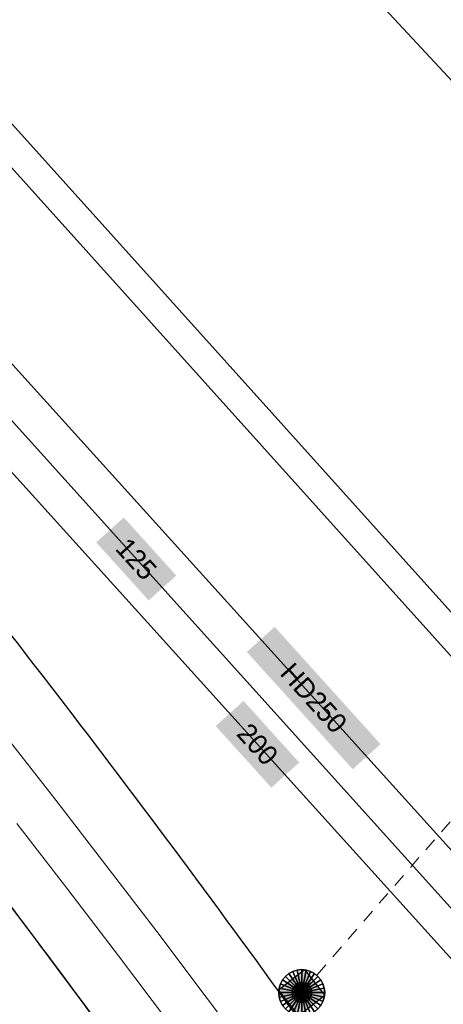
# Model space of a CAD drawing. Header units: metres. Extents: x 2695560 to 2696939, y 1260529 to 1262050.
# Tile 217 of 256: x 2695707.67 to 2695714.11, y 1261029.26 to 1261044.24. Entities that reach past the tile are written whole.
import ezdxf

# ---------------------------------------------------------------- set-up
doc = ezdxf.new("R2010")
doc.units = ezdxf.units.M
for name, pattern in [('AUSGEZOGEN', [0]), ('STRICHLINIE_S4', [0.66, 0.5, -0.16]), ('VERDECKT2_S2', [0.36, 0.2, -0.16])]:
    doc.linetypes.add(name, pattern=pattern)
for name, color, linetype in [('XR$1$AV_Linien (BB)', 7, 'AUSGEZOGEN'), ('XR$1$AV_Selbst. und dauerne Rechte', 7, 'AUSGEZOGEN'), ('XR$1$AW_LK_Schachtdeckel', 24, 'AUSGEZOGEN'), ('XR$1$Liegenschaftsgrenzen', 7, 'AUSGEZOGEN'), ('XR$1$PFAW', 255, 'AUSGEZOGEN')]:
    doc.layers.add(name, color=color, linetype=linetype)
for name, color, linetype, lineweight in [('XR$2$ABW-Linie-R-ungenau', 4, 'VERDECKT2_S2', 18), ('XR$2$ABW-LinieFlaeche-R-genau', 4, 'AUSGEZOGEN', 18), ('XR$2$ABW-Punkt', 6, 'AUSGEZOGEN', 18), ('XR$2$ELE-Flaeche-oberirdisch', 1, 'AUSGEZOGEN', 18), ('XR$2$GAS-Linie-genau', 12, 'AUSGEZOGEN', 18), ('XR$2$KOM-LinieFlaeche-U-genau', 91, 'AUSGEZOGEN', 18), ('XR$2$WAS-Linie-genau', 5, 'AUSGEZOGEN', 18), ('XR$2$WEI-Text', 59, 'AUSGEZOGEN', 18)]:
    doc.layers.add(name, color=color, linetype=linetype, lineweight=lineweight)
doc.styles.add('TXT', font='txt')

# ---------------------------------------------------------------- blocks, each defined once
blk = doc.blocks.new('COMPLEXOBJECT_441')
at = {"layer": 'XR$1$AV_Linien (BB)', "color": 7, "linetype": 'AUSGEZOGEN', "transparency": 33554687}
blk.add_arc((5557.181, 10918.795), 189.302, 34.7268, 38.48502, dxfattribs=at)
blk = doc.blocks.new('COMPLEXOBJECT_634')
at = {"layer": 'XR$1$AV_Linien (BB)', "color": 7, "linetype": 'AUSGEZOGEN', "transparency": 33554687}
for centre, radius, start, end in [((5560.373, 10920.619), 183.145, 36.81488, 38.1156), ((5553.205, 10915.063), 192.212, 35.07601, 36.86052)]:
    blk.add_arc(centre, radius, start, end, dxfattribs=at)
blk = doc.blocks.new('COMPLEXOBJECT_1156')
at = {"layer": 'XR$1$AV_Selbst. und dauerne Rechte', "color": 255, "linetype": 'AUSGEZOGEN', "transparency": 33554687}
blk.add_arc((5551.553, 10913.861), 194.255, 35.08599, 42.09804, dxfattribs=at)
blk = doc.blocks.new('COMPLEXOBJECT_1157')
at = {"layer": 'XR$1$AV_Selbst. und dauerne Rechte', "color": 7, "linetype": 'STRICHLINIE_S4', "transparency": 33554687}
blk.add_arc((5551.553, 10913.861), 194.255, 35.08599, 42.09804, dxfattribs=at)
blk = doc.blocks.new('COMPLEXOBJECT_1390')
at = {"layer": 'XR$1$Liegenschaftsgrenzen', "color": 7, "linetype": 'AUSGEZOGEN', "transparency": 33554687}
blk.add_arc((5551.553, 10913.861), 194.255, 35.08599, 42.09804, dxfattribs=at)
blk = doc.blocks.new('BAW2089')
at = {"layer": 'XR$1$PFAW', "transparency": 33554687}
blk.add_hatch(color=7, dxfattribs=at).paths.add_polyline_path([(-0.5, 0.5), (-0.5, -0.5), (0.5, -0.5), (0.5, 0.5)])
at = {"transparency": 33554687}
blk.add_lwpolyline([(-0.5, 0.5), (0.5, 0.5), (0.5, -0.5), (-0.5, -0.5), (-0.5, 0.5)], close=True, dxfattribs=at)
at = {"layer": 'XR$1$PFAW', "transparency": 33554687}
blk.add_lwpolyline([(-0.5, 0.5), (0.5, 0.5), (0.5, -0.5), (-0.5, -0.5), (-0.5, 0.5)], close=True, dxfattribs=at)
blk = doc.blocks.new('ABW-SCHLAMMSAMMLER_RUND')
at = {"layer": 'XR$2$ABW-Punkt', "linetype": 'AUSGEZOGEN', "lineweight": 13, "transparency": 33554687}
for p, q in [((-70, 75, 2500), (70, 75, 2500)), ((-70, -75, 2500), (70, -75, 2500))]:
    blk.add_line(p, q, dxfattribs=at)
blk.add_polyline3d([(90, 0, 2500), (0, 0, 2500), (-90, 0, 2500)], dxfattribs=at)
at = {"layer": 'XR$2$ABW-Punkt', "linetype": 'AUSGEZOGEN', "lineweight": 25, "transparency": 33554687}
for points in [[(0, 150, 2500), (0, 0, 2500), (-29, 147, 2500)], [(0, 150), (0, 0), (-29, 147)], [(0, 150, 2500), (0, 150), (-29, 147), (-29, 147, 2500)], [(29, 147, 2500), (0, 0, 2500), (0, 150, 2500)], [(29, 147), (0, 0), (0, 150)], [(29, 147, 2500), (29, 147), (0, 150), (0, 150, 2500)], [(-147, 29, 2500), (0, 0, 2500), (-150, 0, 2500)], [(-147, 29), (0, 0), (-150, 0)], [(-147, 29, 2500), (-147, 29), (-150, 0), (-150, 0, 2500)], [(-150, 0, 2500), (0, 0, 2500), (-147, -29, 2500)], [(-150, 0), (0, 0), (-147, -29)], [(-139, 57, 2500), (0, 0, 2500), (-147, 29, 2500)], [(-139, 57), (0, 0), (-147, 29)], [(-139, 57, 2500), (-139, 57), (-147, 29), (-147, 29, 2500)], [(-147, -29, 2500), (0, 0, 2500), (-139, -57, 2500)], [(-147, -29), (0, 0), (-139, -57)], [(-125, 83, 2500), (0, 0, 2500), (-139, 57, 2500)], [(-125, 83), (0, 0), (-139, 57)], [(-125, 83, 2500), (-125, 83), (-139, 57), (-139, 57, 2500)], [(-139, -57, 2500), (0, 0, 2500), (-125, -83, 2500)], [(-139, -57), (0, 0), (-125, -83)], [(-106, 106, 2500), (0, 0, 2500), (-125, 83, 2500)], [(-106, 106), (0, 0), (-125, 83)], [(-106, 106, 2500), (-106, 106), (-125, 83), (-125, 83, 2500)], [(-125, -83, 2500), (0, 0, 2500), (-106, -106, 2500)], [(-125, -83), (0, 0), (-106, -106)], [(-83, 125, 2500), (0, 0, 2500), (-106, 106, 2500)], [(-83, 125), (0, 0), (-106, 106)], [(-83, 125, 2500), (-83, 125), (-106, 106), (-106, 106, 2500)], [(-106, -106, 2500), (0, 0, 2500), (-83, -125, 2500)], [(-106, -106), (0, 0), (-83, -125)], [(-57, 139, 2500), (0, 0, 2500), (-83, 125, 2500)], [(-57, 139), (0, 0), (-83, 125)], [(-57, 139, 2500), (-57, 139), (-83, 125), (-83, 125, 2500)], [(-83, -125, 2500), (0, 0, 2500), (-57, -139, 2500)], [(-83, -125), (0, 0), (-57, -139)], [(-29, 147, 2500), (0, 0, 2500), (-57, 139, 2500)], [(-29, 147), (0, 0), (-57, 139)], [(-29, 147, 2500), (-29, 147), (-57, 139), (-57, 139, 2500)], [(-57, -139, 2500), (0, 0, 2500), (-29, -147, 2500)], [(-57, -139), (0, 0), (-29, -147)], [(-29, -147, 2500), (0, 0, 2500), (0, -150, 2500)], [(-29, -147), (0, 0), (0, -150)], [(57, 139, 2500), (0, 0, 2500), (29, 147, 2500)], [(57, 139), (0, 0), (29, 147)], [(83, 125, 2500), (0, 0, 2500), (57, 139, 2500)], [(83, 125), (0, 0), (57, 139)], [(106, 106, 2500), (0, 0, 2500), (83, 125, 2500)], [(106, 106), (0, 0), (83, 125)], [(125, 83, 2500), (0, 0, 2500), (106, 106, 2500)], [(125, 83), (0, 0), (106, 106)], [(139, 57, 2500), (0, 0, 2500), (125, 83, 2500)], [(139, 57), (0, 0), (125, 83)], [(147, 29, 2500), (0, 0, 2500), (139, 57, 2500)], [(147, 29), (0, 0), (139, 57)], [(150, 0, 2500), (0, 0, 2500), (147, 29, 2500)], [(150, 0), (0, 0), (147, 29)], [(0, -150, 2500), (0, 0, 2500), (29, -147, 2500)], [(29, -147, 2500), (0, 0, 2500), (57, -139, 2500)], [(57, -139, 2500), (0, 0, 2500), (83, -125, 2500)], [(83, -125, 2500), (0, 0, 2500), (106, -106, 2500)], [(106, -106, 2500), (0, 0, 2500), (125, -83, 2500)], [(125, -83, 2500), (0, 0, 2500), (139, -57, 2500)], [(139, -57, 2500), (0, 0, 2500), (147, -29, 2500)], [(147, -29, 2500), (0, 0, 2500), (150, 0, 2500)], [(0, -150), (0, 0), (29, -147)], [(29, -147), (0, 0), (57, -139)], [(57, -139), (0, 0), (83, -125)], [(83, -125), (0, 0), (106, -106)], [(106, -106), (0, 0), (125, -83)], [(125, -83), (0, 0), (139, -57)], [(139, -57), (0, 0), (147, -29)], [(147, -29), (0, 0), (150, 0)], [(57, 139, 2500), (57, 139), (29, 147), (29, 147, 2500)], [(83, 125, 2500), (83, 125), (57, 139), (57, 139, 2500)], [(106, 106, 2500), (106, 106), (83, 125), (83, 125, 2500)], [(125, 83, 2500), (125, 83), (106, 106), (106, 106, 2500)], [(139, 57, 2500), (139, 57), (125, 83), (125, 83, 2500)], [(147, 29, 2500), (147, 29), (139, 57), (139, 57, 2500)], [(150, 0, 2500), (150, 0), (147, 29), (147, 29, 2500)], [(-150, 0, 2500), (-150, 0), (-147, -29), (-147, -29, 2500)], [(-147, -29, 2500), (-147, -29), (-139, -57), (-139, -57, 2500)], [(-139, -57, 2500), (-139, -57), (-125, -83), (-125, -83, 2500)], [(-125, -83, 2500), (-125, -83), (-106, -106), (-106, -106, 2500)], [(-106, -106, 2500), (-106, -106), (-83, -125), (-83, -125, 2500)], [(-83, -125, 2500), (-83, -125), (-57, -139), (-57, -139, 2500)], [(-57, -139, 2500), (-57, -139), (-29, -147), (-29, -147, 2500)], [(-29, -147, 2500), (-29, -147), (0, -150), (0, -150, 2500)], [(0, -150, 2500), (0, -150), (29, -147), (29, -147, 2500)], [(29, -147, 2500), (29, -147), (57, -139), (57, -139, 2500)], [(57, -139, 2500), (57, -139), (83, -125), (83, -125, 2500)], [(83, -125, 2500), (83, -125), (106, -106), (106, -106, 2500)], [(106, -106, 2500), (106, -106), (125, -83), (125, -83, 2500)], [(125, -83, 2500), (125, -83), (139, -57), (139, -57, 2500)], [(139, -57, 2500), (139, -57), (147, -29), (147, -29, 2500)], [(147, -29, 2500), (147, -29), (150, 0), (150, 0, 2500)]]:
    blk.add_3dface(points, dxfattribs=at)
blk = doc.blocks.new('ABW-DECKEL')
at = {"layer": 'XR$2$ABW-Punkt', "linetype": 'AUSGEZOGEN', "lineweight": 25, "transparency": 33554687}
for points in [[(-134, 323, 2500), (0, 0, 2500), (-194, 291, 2500)], [(-134, 323), (0, 0), (-194, 291)], [(-134, 323, 2500), (-134, 323), (-194, 291), (-194, 291, 2500)], [(-68, 343, 2500), (0, 0, 2500), (-134, 323, 2500)], [(-68, 343), (0, 0), (-134, 323)], [(-68, 343, 2500), (-68, 343), (-134, 323), (-134, 323, 2500)], [(0, 350, 2500), (0, 0, 2500), (-68, 343, 2500)], [(0, 350), (0, 0), (-68, 343)], [(0, 350, 2500), (0, 350), (-68, 343), (-68, 343, 2500)], [(68, 343, 2500), (0, 0, 2500), (0, 350, 2500)], [(68, 343), (0, 0), (0, 350)], [(68, 343, 2500), (68, 343), (0, 350), (0, 350, 2500)], [(134, 323, 2500), (0, 0, 2500), (68, 343, 2500)], [(134, 323), (0, 0), (68, 343)], [(194, 291, 2500), (0, 0, 2500), (134, 323, 2500)], [(194, 291), (0, 0), (134, 323)], [(134, 323, 2500), (134, 323), (68, 343), (68, 343, 2500)], [(194, 291, 2500), (194, 291), (134, 323), (134, 323, 2500)], [(-291, 194, 2500), (0, 0, 2500), (-323, 134, 2500)], [(-291, 194), (0, 0), (-323, 134)], [(-291, 194, 2500), (-291, 194), (-323, 134), (-323, 134, 2500)], [(-247, 247, 2500), (0, 0, 2500), (-291, 194, 2500)], [(-247, 247), (0, 0), (-291, 194)], [(-247, 247, 2500), (-247, 247), (-291, 194), (-291, 194, 2500)], [(-194, 291, 2500), (0, 0, 2500), (-247, 247, 2500)], [(-194, 291), (0, 0), (-247, 247)], [(-194, 291, 2500), (-194, 291), (-247, 247), (-247, 247, 2500)], [(247, 247, 2500), (0, 0, 2500), (194, 291, 2500)], [(247, 247), (0, 0), (194, 291)], [(291, 194, 2500), (0, 0, 2500), (247, 247, 2500)], [(291, 194), (0, 0), (247, 247)], [(323, 134, 2500), (0, 0, 2500), (291, 194, 2500)], [(323, 134), (0, 0), (291, 194)], [(247, 247, 2500), (247, 247), (194, 291), (194, 291, 2500)], [(291, 194, 2500), (291, 194), (247, 247), (247, 247, 2500)], [(323, 134, 2500), (323, 134), (291, 194), (291, 194, 2500)], [(-343, 68, 2500), (0, 0, 2500), (-350, 0, 2500)], [(-343, 68), (0, 0), (-350, 0)], [(-343, 68, 2500), (-343, 68), (-350, 0), (-350, 0, 2500)], [(-350, 0, 2500), (0, 0, 2500), (-343, -68, 2500)], [(-350, 0), (0, 0), (-343, -68)], [(-323, 134, 2500), (0, 0, 2500), (-343, 68, 2500)], [(-323, 134), (0, 0), (-343, 68)], [(-323, 134, 2500), (-323, 134), (-343, 68), (-343, 68, 2500)], [(-343, -68, 2500), (0, 0, 2500), (-323, -134, 2500)], [(-343, -68), (0, 0), (-323, -134)], [(-323, -134, 2500), (0, 0, 2500), (-291, -194, 2500)], [(-323, -134), (0, 0), (-291, -194)], [(-291, -194, 2500), (0, 0, 2500), (-247, -247, 2500)], [(-291, -194), (0, 0), (-247, -247)], [(-247, -247, 2500), (0, 0, 2500), (-194, -291, 2500)], [(-247, -247), (0, 0), (-194, -291)], [(-194, -291, 2500), (0, 0, 2500), (-134, -323, 2500)], [(-194, -291), (0, 0), (-134, -323)], [(-134, -323, 2500), (0, 0, 2500), (-68, -343, 2500)], [(-134, -323), (0, 0), (-68, -343)], [(-68, -343, 2500), (0, 0, 2500), (0, -350, 2500)], [(-68, -343), (0, 0), (0, -350)], [(343, 68, 2500), (0, 0, 2500), (323, 134, 2500)], [(343, 68), (0, 0), (323, 134)], [(350, 0, 2500), (0, 0, 2500), (343, 68, 2500)], [(350, 0), (0, 0), (343, 68)], [(0, -350, 2500), (0, 0, 2500), (68, -343, 2500)], [(68, -343, 2500), (0, 0, 2500), (134, -323, 2500)], [(134, -323, 2500), (0, 0, 2500), (194, -291, 2500)], [(194, -291, 2500), (0, 0, 2500), (247, -247, 2500)], [(247, -247, 2500), (0, 0, 2500), (291, -194, 2500)], [(291, -194, 2500), (0, 0, 2500), (323, -134, 2500)], [(323, -134, 2500), (0, 0, 2500), (343, -68, 2500)], [(343, -68, 2500), (0, 0, 2500), (350, 0, 2500)], [(0, -350), (0, 0), (68, -343)], [(68, -343), (0, 0), (134, -323)], [(134, -323), (0, 0), (194, -291)], [(194, -291), (0, 0), (247, -247)], [(247, -247), (0, 0), (291, -194)], [(291, -194), (0, 0), (323, -134)], [(323, -134), (0, 0), (343, -68)], [(343, -68), (0, 0), (350, 0)], [(343, 68, 2500), (343, 68), (323, 134), (323, 134, 2500)], [(350, 0, 2500), (350, 0), (343, 68), (343, 68, 2500)], [(-350, 0, 2500), (-350, 0), (-343, -68), (-343, -68, 2500)], [(-343, -68, 2500), (-343, -68), (-323, -134), (-323, -134, 2500)], [(-323, -134, 2500), (-323, -134), (-291, -194), (-291, -194, 2500)], [(291, -194, 2500), (291, -194), (323, -134), (323, -134, 2500)], [(323, -134, 2500), (323, -134), (343, -68), (343, -68, 2500)], [(343, -68, 2500), (343, -68), (350, 0), (350, 0, 2500)], [(-291, -194, 2500), (-291, -194), (-247, -247), (-247, -247, 2500)], [(-247, -247, 2500), (-247, -247), (-194, -291), (-194, -291, 2500)], [(-194, -291, 2500), (-194, -291), (-134, -323), (-134, -323, 2500)], [(134, -323, 2500), (134, -323), (194, -291), (194, -291, 2500)], [(194, -291, 2500), (194, -291), (247, -247), (247, -247, 2500)], [(247, -247, 2500), (247, -247), (291, -194), (291, -194, 2500)], [(-134, -323, 2500), (-134, -323), (-68, -343), (-68, -343, 2500)], [(-68, -343, 2500), (-68, -343), (0, -350), (0, -350, 2500)], [(0, -350, 2500), (0, -350), (68, -343), (68, -343, 2500)], [(68, -343, 2500), (68, -343), (134, -323), (134, -323, 2500)]]:
    blk.add_3dface(points, dxfattribs=at)

msp = doc.modelspace()

# ---------------------------------------------------------------- hatches: boundary and pattern name
at = {"transparency": 33554687}
for points in [[(2695709.248, 1261036.666), (2695708.828, 1261036.287), (2695709.626, 1261035.404), (2695710.046, 1261035.783)], [(2695711.542, 1261035.002), (2695711.119, 1261034.62), (2695712.728, 1261032.836), (2695713.151, 1261033.218)], [(2695711.068, 1261033.875), (2695710.645, 1261033.492), (2695711.492, 1261032.555), (2695711.915, 1261032.938)]]:
    msp.add_hatch(color=7, dxfattribs=at).paths.add_polyline_path(points)

# ---------------------------------------------------------------- linework, layer by layer
at = {"layer": 'XR$2$ABW-Linie-R-ungenau', "linetype": 'VERDECKT2_S2', "transparency": 33554687}
msp.add_line((2695711.953, 1261029.436), (2695720.34, 1261039.1), dxfattribs=at)
at = {"layer": 'XR$2$ABW-LinieFlaeche-R-genau', "linetype": 'AUSGEZOGEN', "transparency": 33554687}
msp.add_lwpolyline([(2695682.65, 1261070.352), (2695718.71, 1261030.233), (2695718.376, 1261029.933), (2695682.316, 1261070.052), (2695682.65, 1261070.352)], close=True, dxfattribs=at)
at = {"layer": 'XR$2$ELE-Flaeche-oberirdisch', "transparency": 33554687}
for points in [[(2695711.28, 1261028.33), (2695710.517, 1261029.349), (2695709.75, 1261030.365), (2695708.977, 1261031.377), (2695708.199, 1261032.385), (2695707.416, 1261033.389)], [(2695707.622, 1261032.01), (2695708.396, 1261031.006), (2695709.165, 1261029.997), (2695709.928, 1261028.985)]]:
    msp.add_lwpolyline(points, dxfattribs=at)
at = {"layer": 'XR$2$GAS-Linie-genau', "linetype": 'AUSGEZOGEN', "transparency": 33554687}
msp.add_line((2695701.588, 1261043.954), (2695720.012, 1261023.54), dxfattribs=at)
msp.add_lwpolyline([(2695640.107, 1261113.764), (2695649.948, 1261102.813), (2695657.941, 1261093.958), (2695721.107, 1261023.982)], dxfattribs=at)
at = {"layer": 'XR$2$KOM-LinieFlaeche-U-genau', "linetype": 'AUSGEZOGEN', "transparency": 33554687}
msp.add_lwpolyline([(2695728.811, 1261027.637), (2695692.182, 1261067.019), (2695688.101, 1261071.537), (2695672.217, 1261089.123), (2695653.963, 1261109.386)], dxfattribs=at)
at = {"layer": 'XR$2$WAS-Linie-genau', "linetype": 'AUSGEZOGEN', "transparency": 33554687}
msp.add_line((2695702.319, 1261043.946), (2695720.928, 1261023.267), dxfattribs=at)

# ---------------------------------------------------------------- block references
at = {"layer": 'XR$1$AV_Linien (BB)', "color": 7, "linetype": 'AUSGEZOGEN', "lineweight": -3, "transparency": 33554687}
for name in ['COMPLEXOBJECT_441', 'COMPLEXOBJECT_634']:
    msp.add_blockref(name, (2690000.97, 1249999.81), dxfattribs=at)
at = {"layer": 'XR$1$AV_Selbst. und dauerne Rechte', "color": 255, "linetype": 'AUSGEZOGEN', "lineweight": -3, "transparency": 33554687}
msp.add_blockref('COMPLEXOBJECT_1156', (2690000.97, 1249999.81), dxfattribs=at)
at = {"layer": 'XR$1$AV_Selbst. und dauerne Rechte', "color": 7, "linetype": 'STRICHLINIE_S4', "lineweight": -3, "transparency": 33554687}
msp.add_blockref('COMPLEXOBJECT_1157', (2690000.97, 1249999.81), dxfattribs=at)
at = {"layer": 'XR$1$AW_LK_Schachtdeckel', "color": 24, "linetype": 'AUSGEZOGEN', "lineweight": -3, "transparency": 33554687, "xscale": 0.5000000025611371, "yscale": 0.5000000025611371, "rotation": 308.315704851}
msp.add_blockref('BAW2089', (2695711.952, 1261029.436), dxfattribs=at)
at = {"layer": 'XR$1$Liegenschaftsgrenzen', "color": 7, "linetype": 'AUSGEZOGEN', "lineweight": -3, "transparency": 33554687}
msp.add_blockref('COMPLEXOBJECT_1390', (2690000.97, 1249999.81), dxfattribs=at)
at = {"layer": 'XR$2$ABW-Punkt', "color": 6, "linetype": 'AUSGEZOGEN', "lineweight": 18, "transparency": 33554687, "xscale": 0.001, "yscale": 0.001, "zscale": 0.001, "rotation": 360}
for name in ['ABW-DECKEL', 'ABW-SCHLAMMSAMMLER_RUND']:
    msp.add_blockref(name, (2695711.953, 1261029.436), dxfattribs=at)

# ---------------------------------------------------------------- texts
at = {"layer": 'XR$2$WEI-Text', "transparency": 33554687, "char_height": 0.3, "attachment_point": 5, "style": 'TXT'}
for s, insert, width, rotation in [('\\W1.00;125', (2695709.438, 1261036.035), 0.9119, 312.2), ('\\W1.00;HD250', (2695712.136, 1261033.919), 1.48333, 312.1), ('\\W1.00;200', (2695711.281, 1261033.215), 0.9119, 312.1)]:
    msp.add_mtext(s, dxfattribs=dict(at, insert=insert, width=width, rotation=rotation))

doc.saveas('drawing.dxf')
